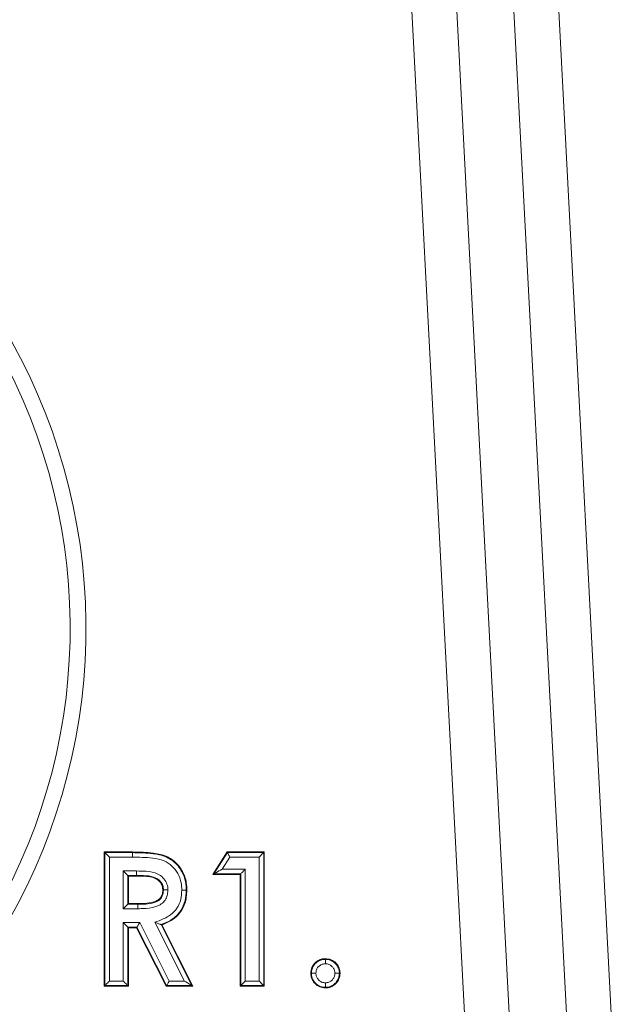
# Model space of a CAD drawing. Header units: millimetres. Extents: x 0 to 8410, y 0 to 5940.
# Tile 95 of 256: x 3575 to 3602, y 1450 to 1494. Entities that reach past the tile are written whole.
import ezdxf

# ---------------------------------------------------------------- set-up
doc = ezdxf.new("R2010")
doc.units = ezdxf.units.MM
doc.header["$LTSCALE"] = 10
doc.styles.add('SLDTEXTSTYLE0', font='TXT', dxfattribs={"width": 0.605})
doc.dimstyles.new('SLDDIMSTYLE0', dxfattribs={"dimtxt": 50, "dimasz": 50, "dimexe": 0, "dimexo": 0.0625, "dimgap": 12.5, "dimtad": 1, "dimtoh": 1, "dimdec": 1, "dimrnd": 1e-09, "dimzin": 12, "dimdsep": 46, "dimtxsty": 'SLDTEXTSTYLE0', "dimsah": 1, "dimcen": 0.09, "dimadec": 0, "dimazin": 0, "dimtfac": 1, "dimtofl": 0, "dimtmove": 0, "dimatfit": 3, "dimfxl": 1, "dimfrac": 2, "dimtolj": 1, "dimtzin": 12, "dimarcsym": 0})
doc.dimstyles.new('SLDDIMSTYLE2', dxfattribs={"dimtxt": 50, "dimasz": 50, "dimexe": 0, "dimexo": 0.0625, "dimgap": 12.5, "dimtad": 1, "dimtoh": 1, "dimdec": 1, "dimrnd": 1e-09, "dimzin": 12, "dimdsep": 46, "dimtxsty": 'SLDTEXTSTYLE0', "dimsah": 1, "dimcen": 0.09, "dimadec": 0, "dimazin": 0, "dimtfac": 1, "dimtofl": 0, "dimtmove": 0, "dimatfit": 3, "dimfxl": 1, "dimfrac": 2, "dimtolj": 1, "dimtzin": 12, "dimarcsym": 0})

# ---------------------------------------------------------------- blocks, each defined once
blk = doc.blocks.new('*D23')
at = {"color": 7, "linetype": 'Continuous', "lineweight": 0}
for p, q in [((3671.804, 2078.392), (3671.804, 1024.658)), ((3434.804, 1247.598), (3434.804, 1024.658)), ((3434.804, 1039.658), (3671.804, 1039.658)), ((3671.804, 1039.658), (4144.452, 1039.658))]:
    blk.add_line(p, q, dxfattribs=at)
for points in [[(3434.804, 1039.658), (3484.804, 1032.158), (3484.804, 1047.158)], [(3671.804, 1039.658), (3621.804, 1047.158), (3621.804, 1032.158)]]:
    blk.add_solid(points, dxfattribs=at)
at = {"color": 7, "linetype": 'Continuous', "lineweight": 0, "char_height": 50, "attachment_point": 1, "style": 'SLDTEXTSTYLE0'}
for s, insert in [(' (2x M8)', (3876.765, 1104.111)), ('237', (3762.189, 1104.111))]:
    blk.add_mtext(s, dxfattribs=dict(at, insert=insert))
blk = doc.blocks.new('*D24')
at = {"color": 7, "linetype": 'Continuous', "lineweight": 0}
for p, q in [((3691.804, 2378.392), (3691.804, 1122.077)), ((3671.804, 2078.392), (3671.804, 1122.077)), ((3671.804, 1137.077), (3571.804, 1137.077)), ((3671.804, 1137.077), (3691.804, 1137.077)), ((3691.804, 1137.077), (4112.049, 1137.077))]:
    blk.add_line(p, q, dxfattribs=at)
for points in [[(3671.804, 1137.077), (3621.804, 1144.577), (3621.804, 1129.577)], [(3691.804, 1137.077), (3741.804, 1129.577), (3741.804, 1144.577)]]:
    blk.add_solid(points, dxfattribs=at)
at = {"color": 7, "linetype": 'Continuous', "lineweight": 0, "char_height": 50, "attachment_point": 1, "style": 'SLDTEXTSTYLE0'}
for s, insert in [(' (2x M8)', (3844.362, 1201.53)), ('20', (3767.978, 1201.53))]:
    blk.add_mtext(s, dxfattribs=dict(at, insert=insert))
blk = doc.blocks.new('*D25')
at = {"color": 7, "linetype": 'Continuous', "lineweight": 0}
for p, q in [((3699.804, 2693.392), (3699.804, 1221.932)), ((3671.804, 2078.392), (3671.804, 1221.932)), ((3671.804, 1236.932), (3571.804, 1236.932)), ((3671.804, 1236.932), (3699.804, 1236.932)), ((3699.804, 1236.932), (4112.049, 1236.932))]:
    blk.add_line(p, q, dxfattribs=at)
for points in [[(3671.804, 1236.932), (3621.804, 1244.432), (3621.804, 1229.432)], [(3699.804, 1236.932), (3749.804, 1229.432), (3749.804, 1244.432)]]:
    blk.add_solid(points, dxfattribs=at)
at = {"color": 7, "linetype": 'Continuous', "lineweight": 0, "char_height": 50, "attachment_point": 1, "style": 'SLDTEXTSTYLE0'}
for s, insert in [(' (2x M8)', (3844.362, 1301.385)), ('28', (3767.978, 1301.385))]:
    blk.add_mtext(s, dxfattribs=dict(at, insert=insert))

msp = doc.modelspace()

# ---------------------------------------------------------------- linework, layer by layer
at = {"color": 8, "linetype": 'Continuous', "lineweight": 0}
for p, q in [((3601.450216, 1416.327652), (3595.505382, 1529.761672)), ((3597.501438, 1529.866278), (3603.446256, 1416.432262)), ((3596.815642, 1417.767309), (3591.039281, 1527.986884)), ((3593.035321, 1528.09149), (3598.811682, 1417.871919)), ((3579.063128, 1451.072946), (3579.063128, 1457.016587)), ((3579.063128, 1457.016587), (3580.289702, 1457.016587)), ((3583.932723, 1456.072942), (3584.539514, 1457.016587)), ((3584.539514, 1457.016587), (3586.160611, 1457.016587)), ((3586.160611, 1457.016587), (3586.160611, 1451.072946)), ((3579.263012, 1456.816703), (3579.263012, 1451.272823)), ((3580.289702, 1456.816703), (3579.263012, 1456.816703)), ((3584.64862, 1456.816703), (3584.29889, 1456.272826)), ((3585.960742, 1456.816703), (3584.64862, 1456.816703)), ((3585.960742, 1451.272823), (3585.960742, 1456.816703)), ((3579.88381, 1456.195899), (3580.480124, 1456.195899)), ((3579.88381, 1454.509013), (3579.88381, 1456.195899)), ((3585.14006, 1456.072942), (3583.932723, 1456.072942)), ((3584.29889, 1456.272826), (3585.339929, 1456.272826)), ((3585.14006, 1451.072946), (3585.14006, 1456.072942)), ((3585.339929, 1456.272826), (3585.339929, 1451.272823)), ((3580.083694, 1455.996022), (3580.083694, 1454.708889)), ((3580.478575, 1455.996022), (3580.083694, 1455.996022)), ((3580.532636, 1454.509013), (3579.88381, 1454.509013)), ((3579.88381, 1453.888208), (3580.617513, 1453.888208)), ((3579.88381, 1451.272823), (3579.88381, 1453.888208)), ((3580.617513, 1453.888208), (3581.939634, 1451.272823)), ((3582.625594, 1451.272823), (3581.29334, 1453.907274)), ((3580.083694, 1453.688331), (3580.083694, 1451.072946)), ((3580.494593, 1453.688331), (3580.083694, 1453.688331)), ((3581.816699, 1451.072946), (3580.494593, 1453.688331)), ((3579.263012, 1451.272823), (3579.88381, 1451.272823)), ((3581.939634, 1451.272823), (3582.625594, 1451.272823)), ((3585.339929, 1451.272823), (3585.960742, 1451.272823)), ((3580.083694, 1451.072946), (3579.063128, 1451.072946)), ((3582.950662, 1451.072946), (3581.816699, 1451.072946)), ((3586.160611, 1451.072946), (3585.14006, 1451.072946))]:
    msp.add_line(p, q, dxfattribs=at)
at = {"color": 7, "linetype": 'Continuous', "lineweight": 0}
for p, q in [((3579.03495, 1457.044766), (3580.289762, 1457.044766)), ((3579.063128, 1457.016587), (3579.03495, 1457.044766)), ((3579.03495, 1451.044768), (3579.03495, 1457.044766)), ((3580.289702, 1456.816703), (3580.289702, 1457.016587)), ((3583.881106, 1456.044764), (3584.524136, 1457.044766)), ((3584.524136, 1457.044766), (3586.188804, 1457.044766)), ((3584.539514, 1457.016587), (3584.524136, 1457.044766)), ((3586.160611, 1457.016587), (3586.188804, 1457.044766)), ((3586.188804, 1457.044766), (3586.188804, 1451.044768)), ((3583.932723, 1456.072942), (3583.881106, 1456.044764)), ((3585.14006, 1456.072942), (3585.111867, 1456.044764)), ((3580.083694, 1455.996022), (3580.111872, 1455.967844)), ((3580.478455, 1455.967844), (3580.111872, 1455.967844)), ((3580.111872, 1455.967844), (3580.111872, 1454.737075)), ((3585.111867, 1456.044764), (3583.881106, 1456.044764)), ((3585.111867, 1451.044768), (3585.111867, 1456.044764)), ((3580.083694, 1454.708889), (3580.111872, 1454.737075)), ((3580.111872, 1454.737075), (3580.53134, 1454.737075)), ((3580.083694, 1454.708889), (3580.531504, 1454.708889)), ((3580.083694, 1453.688331), (3580.111872, 1453.660146)), ((3580.477263, 1453.660146), (3580.111872, 1453.660146)), ((3580.111872, 1453.660146), (3580.111872, 1451.044768)), ((3580.494593, 1453.688331), (3580.477263, 1453.660146)), ((3581.799369, 1451.044768), (3580.477263, 1453.660146)), ((3581.572514, 1453.79813), (3582.950662, 1451.072946)), ((3581.611868, 1453.782745), (3582.996483, 1451.044768)), ((3588.919561, 1452.247314), (3588.919561, 1452.275537)), ((3588.293936, 1451.624088), (3588.265728, 1451.624088)), ((3589.545201, 1451.624088), (3589.573409, 1451.624088)), ((3579.063128, 1451.072946), (3579.03495, 1451.044768)), ((3580.111872, 1451.044768), (3579.03495, 1451.044768)), ((3580.083694, 1451.072946), (3580.111872, 1451.044768)), ((3581.816699, 1451.072946), (3581.799369, 1451.044768)), ((3582.996483, 1451.044768), (3581.799369, 1451.044768)), ((3582.950662, 1451.072946), (3582.996483, 1451.044768)), ((3585.14006, 1451.072946), (3585.111867, 1451.044768)), ((3586.188804, 1451.044768), (3585.111867, 1451.044768)), ((3586.160611, 1451.072946), (3586.188804, 1451.044768)), ((3588.919561, 1450.996056), (3588.919561, 1450.967841))]:
    msp.add_line(p, q, dxfattribs=at)
at = {"color": 7, "linetype": 'Continuous', "lineweight": 0, "flags": 128}
for points in [[(3579.063128, 1457.016587), (3579.068135, 1457.011581), (3579.080294, 1456.999414), (3579.099174, 1456.980534), (3579.124074, 1456.955634), (3579.154085, 1456.925631), (3579.188089, 1456.891626), (3579.224851, 1456.854865), (3579.263012, 1456.816703)], [(3580.289702, 1457.016587), (3580.289717, 1457.02032), (3580.289732, 1457.030796), (3580.289762, 1457.044766)], [(3584.539514, 1457.016587), (3584.542255, 1457.011581), (3584.548886, 1456.999414), (3584.559198, 1456.980534), (3584.572788, 1456.955634), (3584.589164, 1456.925631), (3584.607731, 1456.891626), (3584.627788, 1456.854865), (3584.64862, 1456.816703)], [(3585.960742, 1456.816703), (3585.998904, 1456.854865), (3586.035665, 1456.891626), (3586.069669, 1456.925631), (3586.099665, 1456.955634), (3586.124565, 1456.980534), (3586.143445, 1456.999414), (3586.155619, 1457.011581), (3586.160611, 1457.016587)], [(3579.88381, 1456.195899), (3579.921972, 1456.157737), (3579.958733, 1456.120976), (3579.992737, 1456.086971), (3580.022748, 1456.056968), (3580.047648, 1456.032068), (3580.066528, 1456.013188), (3580.078687, 1456.001029), (3580.083694, 1455.996022)], [(3580.480124, 1456.195899), (3580.479826, 1456.157737), (3580.479543, 1456.120983), (3580.479275, 1456.086979), (3580.479037, 1456.056975), (3580.478843, 1456.032075), (3580.478709, 1456.013195), (3580.478604, 1456.001029), (3580.478575, 1455.996022)], [(3583.932723, 1456.072942), (3583.941903, 1456.077948), (3583.96418, 1456.090115), (3583.998765, 1456.108995), (3584.044378, 1456.133895), (3584.099348, 1456.163898), (3584.161635, 1456.197903), (3584.228988, 1456.234664), (3584.29889, 1456.272826)], [(3585.14006, 1456.072942), (3585.145052, 1456.077948), (3585.157226, 1456.090115), (3585.176106, 1456.108995), (3585.201006, 1456.133895), (3585.231002, 1456.163898), (3585.265006, 1456.197903), (3585.301768, 1456.234664), (3585.339929, 1456.272826)], [(3580.478575, 1455.996022), (3580.47853, 1455.987126), (3580.478455, 1455.967844)], [(3581.678535, 1455.355063), (3581.670846, 1455.355011), (3581.650342, 1455.354862)], [(3582.699071, 1455.340632), (3582.702811, 1455.340609), (3582.713287, 1455.340535), (3582.727264, 1455.340438)], [(3580.531504, 1454.708889), (3580.531459, 1454.716571), (3580.53134, 1454.737075)], [(3580.083694, 1454.708889), (3580.078687, 1454.70389), (3580.066528, 1454.691723), (3580.047648, 1454.672843), (3580.022748, 1454.647944), (3579.992737, 1454.61794), (3579.958733, 1454.583936), (3579.921972, 1454.547174), (3579.88381, 1454.509013)], [(3580.083694, 1453.688331), (3580.078687, 1453.693331), (3580.066528, 1453.705497), (3580.047648, 1453.724377), (3580.022748, 1453.749277), (3579.992737, 1453.77928), (3579.958733, 1453.813285), (3579.921972, 1453.850046), (3579.88381, 1453.888208)], [(3580.494593, 1453.688331), (3580.497663, 1453.693331), (3580.505143, 1453.705497), (3580.516766, 1453.724377), (3580.53207, 1453.749277), (3580.550517, 1453.77928), (3580.571439, 1453.813285), (3580.594044, 1453.850046), (3580.617513, 1453.888208)], [(3581.572514, 1453.79813), (3581.587489, 1453.792282), (3581.611868, 1453.782745)], [(3579.063128, 1451.072946), (3579.068135, 1451.077946), (3579.080294, 1451.090113), (3579.099174, 1451.108992), (3579.124074, 1451.133892), (3579.154085, 1451.163896), (3579.188089, 1451.1979), (3579.224851, 1451.234661), (3579.263012, 1451.272823)], [(3580.083694, 1451.072946), (3580.078687, 1451.077946), (3580.066528, 1451.090113), (3580.047648, 1451.108992), (3580.022748, 1451.133892), (3579.992737, 1451.163896), (3579.958733, 1451.1979), (3579.921972, 1451.234661), (3579.88381, 1451.272823)], [(3581.939634, 1451.272823), (3581.916164, 1451.234661), (3581.893559, 1451.1979), (3581.872638, 1451.163896), (3581.85419, 1451.133892), (3581.838872, 1451.108992), (3581.827264, 1451.090113), (3581.819783, 1451.077946), (3581.816699, 1451.072946)], [(3582.625594, 1451.272823), (3582.687657, 1451.234661), (3582.74744, 1451.1979), (3582.802753, 1451.163896), (3582.85154, 1451.133892), (3582.892041, 1451.108992), (3582.922738, 1451.090113), (3582.942526, 1451.077946), (3582.950662, 1451.072946)], [(3585.339929, 1451.272823), (3585.301768, 1451.234661), (3585.265006, 1451.1979), (3585.231002, 1451.163896), (3585.201006, 1451.133892), (3585.176106, 1451.108992), (3585.157226, 1451.090113), (3585.145052, 1451.077946), (3585.14006, 1451.072946)], [(3585.960742, 1451.272823), (3585.998904, 1451.234661), (3586.035665, 1451.1979), (3586.069669, 1451.163896), (3586.099665, 1451.133892), (3586.124565, 1451.108992), (3586.143445, 1451.090113), (3586.155619, 1451.077946), (3586.160611, 1451.072946)]]:
    msp.add_lwpolyline(points, dxfattribs=at)
at = {"color": 8, "linetype": 'Continuous', "lineweight": 0}
for radius in [26.414214, 25.707107]:
    msp.add_arc((3551.804182, 1467.044765), radius, 328.3105902, 90, dxfattribs=at)
for points, knots in [([(3580.289717, 1457.016587), (3580.601622, 1457.011485), (3581.105964, 1457.003235), (3581.769467, 1456.871719), (3582.212669, 1456.5858), (3582.520325, 1456.190507), (3582.679831, 1455.755604), (3582.693416, 1455.462607), (3582.699071, 1455.340632)], [0, 0, 0, 0, 0.278627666, 0.450535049, 0.595457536, 0.73887911, 0.891295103, 1, 1, 1, 1]), ([(3582.499172, 1455.34201), (3582.494157, 1455.451461), (3582.482314, 1455.709908), (3582.342745, 1456.091516), (3582.076309, 1456.434829), (3581.685633, 1456.686461), (3581.070009, 1456.803748), (3580.592579, 1456.811675), (3580.289702, 1456.816703)], [0, 0, 0, 0, 0.107593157, 0.254061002, 0.391605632, 0.529314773, 0.701402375, 1, 1, 1, 1]), ([(3580.480124, 1456.195891), (3580.621525, 1456.194672), (3580.942729, 1456.191903), (3581.366987, 1456.127012), (3581.668759, 1455.907576), (3581.827835, 1455.679588), (3581.874306, 1455.481442), (3581.87786, 1455.375411), (3581.878494, 1455.356501)], [0, 0, 0, 0, 0.2314186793, 0.5256876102, 0.6761728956, 0.8270713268, 0.9691602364, 1, 1, 1, 1]), ([(3581.678535, 1455.355063), (3581.678024, 1455.370296), (3581.675375, 1455.449158), (3581.641275, 1455.596503), (3581.521747, 1455.766536), (3581.278134, 1455.942356), (3580.905452, 1455.991678), (3580.615083, 1455.994633), (3580.478575, 1455.996022)], [0, 0, 0, 0, 0.029863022, 0.154601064, 0.289328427, 0.428130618, 0.731152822, 1, 1, 1, 1]), ([(3580.531504, 1454.708889), (3580.558528, 1454.709214), (3580.832774, 1454.712512), (3581.182403, 1454.719467), (3581.506524, 1454.899708), (3581.615325, 1455.037646), (3581.671802, 1455.194899), (3581.676329, 1455.302575), (3581.678535, 1455.355063)], [0, 0, 0, 0, 0.054278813, 0.550836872, 0.670851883, 0.784755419, 0.895076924, 1, 1, 1, 1]), ([(3581.878494, 1455.356501), (3581.875475, 1455.289975), (3581.869062, 1455.148688), (3581.791721, 1454.936344), (3581.641613, 1454.747227), (3581.34518, 1454.576869), (3580.987618, 1454.522865), (3580.687398, 1454.51057), (3580.560315, 1454.509291), (3580.532636, 1454.509013)], [0, 0, 0, 0, 0.109864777, 0.233330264, 0.367536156, 0.500934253, 0.789566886, 0.95416666, 1, 1, 1, 1]), ([(3581.29334, 1453.907274), (3581.41934, 1453.951483), (3581.629534, 1454.025232), (3581.957599, 1454.191849), (3582.166337, 1454.365979), (3582.34966, 1454.624004), (3582.477039, 1454.918338), (3582.491797, 1455.200835), (3582.499172, 1455.34201)], [0, 0, 0, 0, 0.196208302, 0.327317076, 0.54085681, 0.585866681, 0.793042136, 1, 1, 1, 1]), ([(3582.699071, 1455.340632), (3582.690436, 1455.183423), (3582.672815, 1454.862642), (3582.526675, 1454.527764), (3582.313923, 1454.228841), (3582.028663, 1453.983643), (3581.722337, 1453.859062), (3581.572514, 1453.79813)], [0, 0, 0, 0, 0.228705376, 0.466670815, 0.518642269, 0.764568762, 1, 1, 1, 1]), ([(3588.293936, 1451.624088), (3588.298568, 1451.686292), (3588.308433, 1451.818746), (3588.389218, 1451.973405), (3588.509038, 1452.102974), (3588.657647, 1452.210075), (3588.816244, 1452.242026), (3588.903961, 1452.246516), (3588.919561, 1452.247314)], [0, 0, 0, 0, 0.189800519, 0.404154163, 0.516644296, 0.73066572, 0.952101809, 1, 1, 1, 1]), ([(3588.919561, 1452.247314), (3588.952879, 1452.245555), (3589.028553, 1452.241559), (3589.182395, 1452.205779), (3589.297246, 1452.127937), (3589.408525, 1452.019794), (3589.494563, 1451.903142), (3589.539831, 1451.746823), (3589.543995, 1451.651647), (3589.545201, 1451.624088)], [0, 0, 0, 0, 0.102178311, 0.232071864, 0.479501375, 0.51298339, 0.708118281, 0.915482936, 1, 1, 1, 1]), ([(3588.919516, 1452.047132), (3588.908622, 1452.046545), (3588.849194, 1452.043342), (3588.740277, 1452.02367), (3588.639347, 1451.948602), (3588.557234, 1451.860986), (3588.502848, 1451.755776), (3588.49689, 1451.666647), (3588.494043, 1451.624058)], [0, 0, 0, 0, 0.049164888, 0.268207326, 0.485108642, 0.600750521, 0.80922749, 1, 1, 1, 1]), ([(3589.345078, 1451.624058), (3589.3442, 1451.644795), (3589.341481, 1451.708992), (3589.311075, 1451.814661), (3589.253256, 1451.891995), (3589.17734, 1451.965645), (3589.079893, 1452.035504), (3588.971921, 1452.043333), (3588.919516, 1452.047132)], [0, 0, 0, 0, 0.093484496, 0.289404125, 0.484336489, 0.519881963, 0.766968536, 1, 1, 1, 1]), ([(3588.919561, 1450.996056), (3588.84696, 1451.00224), (3588.703225, 1451.014483), (3588.556188, 1451.105628), (3588.434464, 1451.217853), (3588.336387, 1451.356963), (3588.298589, 1451.516303), (3588.294736, 1451.605554), (3588.293936, 1451.624088)], [0, 0, 0, 0, 0.220039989, 0.435632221, 0.510708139, 0.726905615, 0.94328857, 1, 1, 1, 1]), ([(3588.494043, 1451.624058), (3588.494648, 1451.610392), (3588.497354, 1451.549212), (3588.522461, 1451.440784), (3588.589732, 1451.346715), (3588.672377, 1451.270445), (3588.77249, 1451.207377), (3588.869985, 1451.199971), (3588.919516, 1451.196209)], [0, 0, 0, 0, 0.061368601, 0.2747306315, 0.4877796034, 0.567306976, 0.780176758, 1, 1, 1, 1]), ([(3588.919516, 1451.196209), (3588.935348, 1451.196963), (3588.997874, 1451.199939), (3589.106492, 1451.226444), (3589.196154, 1451.295188), (3589.271739, 1451.376432), (3589.333534, 1451.477061), (3589.341193, 1451.574588), (3589.345078, 1451.624058)], [0, 0, 0, 0, 0.071147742, 0.280989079, 0.48877555, 0.566387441, 0.780049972, 1, 1, 1, 1]), ([(3589.545201, 1451.624088), (3589.538885, 1451.551418), (3589.526406, 1451.407851), (3589.436506, 1451.260169), (3589.326758, 1451.141803), (3589.193315, 1451.041925), (3589.034039, 1451.001421), (3588.940925, 1450.997058), (3588.919561, 1450.996056)], [0, 0, 0, 0, 0.220517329, 0.435658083, 0.510576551, 0.714899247, 0.93458589, 1, 1, 1, 1])]:
    msp.add_open_spline(points, degree=3, knots=knots, dxfattribs=at)
at = {"color": 7, "linetype": 'Continuous', "lineweight": 0}
for points, knots in [([(3580.289762, 1457.044766), (3580.607159, 1457.039854), (3581.126395, 1457.031819), (3581.807365, 1456.889168), (3582.257248, 1456.583047), (3582.564166, 1456.171465), (3582.710667, 1455.735332), (3582.722667, 1455.449826), (3582.727264, 1455.340438)], [0, 0, 0, 0, 0.279887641, 0.457875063, 0.603338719, 0.748625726, 0.903688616, 1, 1, 1, 1]), ([(3581.650342, 1455.354862), (3581.641931, 1455.43143), (3581.626042, 1455.576062), (3581.499493, 1455.745941), (3581.32395, 1455.875302), (3580.976821, 1455.970483), (3580.684056, 1455.968933), (3580.478455, 1455.967844)], [0, 0, 0, 0, 0.152547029, 0.288150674, 0.411831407, 0.586945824, 1, 1, 1, 1]), ([(3580.53134, 1454.737075), (3580.668789, 1454.740334), (3580.944491, 1454.746872), (3581.282533, 1454.801087), (3581.507825, 1454.936746), (3581.61248, 1455.091017), (3581.647576, 1455.238633), (3581.649699, 1455.327833), (3581.650342, 1455.354862)], [0, 0, 0, 0, 0.284446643, 0.570554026, 0.692672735, 0.815880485, 0.944208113, 1, 1, 1, 1]), ([(3582.727264, 1455.340438), (3582.712836, 1455.137023), (3582.687279, 1454.776701), (3582.439644, 1454.312587), (3582.075545, 1453.979312), (3581.771596, 1453.850459), (3581.611868, 1453.782745)], [0, 0, 0, 0, 0.294272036, 0.521260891, 0.748417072, 1, 1, 1, 1]), ([(3581.878494, 1455.356501), (3581.874717, 1455.356474), (3581.862262, 1455.356384), (3581.827602, 1455.356134), (3581.776329, 1455.355764), (3581.724067, 1455.355386), (3581.687516, 1455.355128), (3581.681529, 1455.355085), (3581.678535, 1455.355063)], [0, 0, 0, 0, 0.0370315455, 0.1221153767, 0.3417003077, 0.5611583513, 0.7805846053, 1, 1, 1, 1]), ([(3582.499172, 1455.34201), (3582.504323, 1455.341975), (3582.516762, 1455.341892), (3582.551324, 1455.341652), (3582.601259, 1455.341312), (3582.653539, 1455.340948), (3582.690095, 1455.340698), (3582.696079, 1455.340654), (3582.699071, 1455.340632)], [0, 0, 0, 0, 0.050501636, 0.121941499, 0.341458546, 0.561015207, 0.780465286, 1, 1, 1, 1]), ([(3580.531504, 1454.708889), (3580.53152, 1454.705896), (3580.531553, 1454.699908), (3580.531754, 1454.663366), (3580.532061, 1454.611072), (3580.53232, 1454.56473), (3580.532518, 1454.53036), (3580.532587, 1454.517925), (3580.532636, 1454.509013)], [0, 0, 0, 0, 0.219553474, 0.439117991, 0.658611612, 0.878168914, 0.912678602, 1, 1, 1, 1]), ([(3581.29334, 1453.907274), (3581.29422, 1453.906931), (3581.321433, 1453.896323), (3581.384609, 1453.871568), (3581.468395, 1453.838833), (3581.530069, 1453.814732), (3581.564079, 1453.801431), (3581.569696, 1453.799233), (3581.572514, 1453.79813)], [0, 0, 0, 0, 0.0072936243, 0.2257624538, 0.5245707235, 0.7287492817, 0.8639473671, 1, 1, 1, 1]), ([(3588.265728, 1451.624088), (3588.274732, 1451.71135), (3588.291152, 1451.870468), (3588.422771, 1452.065391), (3588.584722, 1452.199056), (3588.759956, 1452.266829), (3588.872765, 1452.272984), (3588.919561, 1452.275537)], [0, 0, 0, 0, 0.2533369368, 0.461952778, 0.6696453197, 0.8629610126, 1, 1, 1, 1]), ([(3588.919561, 1452.247314), (3588.919563, 1452.244321), (3588.919566, 1452.238336), (3588.91954, 1452.20179), (3588.919548, 1452.149531), (3588.919544, 1452.097291), (3588.919515, 1452.062487), (3588.919516, 1452.049957), (3588.919516, 1452.047132)], [0, 0, 0, 0, 0.219199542, 0.438299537, 0.657615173, 0.877210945, 0.972320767, 1, 1, 1, 1]), ([(3588.919561, 1452.275537), (3589.00663, 1452.267051), (3589.179959, 1452.250157), (3589.385961, 1452.09798), (3589.5273, 1451.907769), (3589.568411, 1451.738814), (3589.572501, 1451.644942), (3589.573409, 1451.624088)], [0, 0, 0, 0, 0.252642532, 0.502937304, 0.723836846, 0.938648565, 1, 1, 1, 1]), ([(3588.919561, 1450.967841), (3588.832077, 1450.976945), (3588.659822, 1450.994872), (3588.45434, 1451.145076), (3588.316214, 1451.333251), (3588.270885, 1451.50291), (3588.266779, 1451.599393), (3588.265728, 1451.624088)], [0, 0, 0, 0, 0.253357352, 0.498859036, 0.717244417, 0.927627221, 1, 1, 1, 1]), ([(3588.293936, 1451.624088), (3588.29693, 1451.624089), (3588.302919, 1451.62409), (3588.339458, 1451.624079), (3588.391733, 1451.624077), (3588.443761, 1451.624056), (3588.47853, 1451.624058), (3588.491032, 1451.624058), (3588.494043, 1451.624058)], [0, 0, 0, 0, 0.219239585, 0.438475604, 0.657850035, 0.877463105, 0.97048827, 1, 1, 1, 1]), ([(3589.573409, 1451.624088), (3589.564327, 1451.536824), (3589.546445, 1451.364994), (3589.397964, 1451.160596), (3589.209046, 1451.016449), (3589.037851, 1450.97333), (3588.940263, 1450.968802), (3588.919561, 1450.967841)], [0, 0, 0, 0, 0.252869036, 0.497915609, 0.713627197, 0.939250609, 1, 1, 1, 1]), ([(3589.345078, 1451.624058), (3589.34807, 1451.624058), (3589.360578, 1451.624058), (3589.395343, 1451.624056), (3589.447411, 1451.624077), (3589.499678, 1451.624079), (3589.536218, 1451.62409), (3589.542207, 1451.624089), (3589.545201, 1451.624088)], [0, 0, 0, 0, 0.029316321, 0.122592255, 0.342166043, 0.561535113, 0.780765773, 1, 1, 1, 1]), ([(3588.919516, 1451.196209), (3588.919516, 1451.1933), (3588.919515, 1451.180781), (3588.919544, 1451.146002), (3588.919548, 1451.09384), (3588.91954, 1451.041571), (3588.919566, 1451.005041), (3588.919563, 1450.999051), (3588.919561, 1450.996056)], [0, 0, 0, 0, 0.028507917, 0.122679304, 0.342251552, 0.561596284, 0.780790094, 1, 1, 1, 1])]:
    msp.add_open_spline(points, degree=3, knots=knots, dxfattribs=at)

# ---------------------------------------------------------------- dimensions: what is measured, and where the dimension line sits
for base, p1, p2, dimstyle, picture, middle in [((3699.804182, 1236.932073), (3671.804182, 2078.391658), (3699.804182, 2693.391658), 'SLDDIMSTYLE2', '*D25', (3932.075828, 1236.932073)), ((3691.804182, 1137.076705), (3671.804182, 2078.391658), (3691.804182, 2378.391658), 'SLDDIMSTYLE2', '*D24', (3932.075828, 1137.076705)), ((3671.804182, 1039.657536), (3434.804182, 1247.59818), (3671.804182, 2078.391658), 'SLDDIMSTYLE0', '*D23', (3945.382829, 1039.657536))]:
    dim = msp.add_linear_dim(base=base, p1=p1, p2=p2, text='<> (2x M8)', dimstyle=dimstyle, dxfattribs=at)
    dim.commit()
    dim.dimension.update_dxf_attribs({"geometry": picture, "text_midpoint": middle, "dimtype": 160})

doc.saveas('drawing.dxf')
